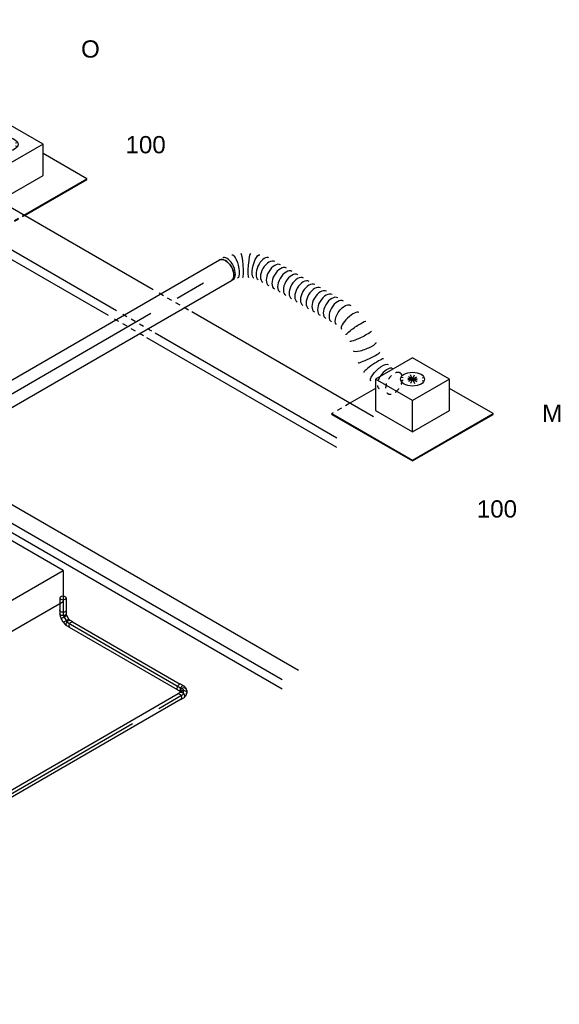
# Model space of a CAD drawing. Extents: x -238422 to 258194, y -34825 to 126331.
# Tile 105 of 239: x -15822 to -13006, y -23377 to -18242. Entities that reach past the tile are written whole.
import ezdxf
from ezdxf.enums import TextEntityAlignment as Align

# ---------------------------------------------------------------- set-up
doc = ezdxf.new("R2010")
doc.units = 0
doc.header["$LTSCALE"] = 50
doc.linetypes.add('CENTER2', pattern=[28.575, 19.05, -3.175, 3.175, -3.175])
doc.linetypes.add('STREEPJES', pattern=[0.1, 0.05, -0.05])
doc.layers.get('0').update_dxf_attribs({"linetype": 'CONTINUOUS'})
for name, color, linetype in [('EL6131--', 2, 'CONTINUOUS'), ('EM6131--', 1, 'CONTINUOUS'), ('WL524---_D', 153, 'CONTINUOUS'), ('WL524---_HARTLIJN', 8, 'CONTINUOUS'), ('WL570---_RETOUR_RST', 2, 'CONTINUOUS'), ('WL570---_RETOUR_RST_HL', 1, 'CONTINUOUS'), ('WL570---_TOEVOER', 3, 'CONTINUOUS'), ('WL570---_TOEVOER_HL', 8, 'CONTINUOUS'), ('WL570---_TOEVOER_RST', 2, 'CONTINUOUS'), ('WL570---_TOEVOER_RST_HL', 1, 'CONTINUOUS'), ('WL5911--_D', 2, 'CONTINUOUS'), ('WM570---_RETOUR_RST_PR', 1, 'CONTINUOUS'), ('WM570---_TOEVOER_PR', 1, 'CONTINUOUS'), ('WM570---_TOEVOER_RST_PR', 1, 'CONTINUOUS')]:
    doc.layers.add(name, color=color, linetype=linetype)
doc.styles.add('BURO-018', font='ARIAL.TTF', dxfattribs={"height": 90})
doc.styles.add('BURO-025', font='ARIAL.TTF', dxfattribs={"height": 125})

# ---------------------------------------------------------------- blocks, each defined once
blk = doc.blocks.new('*U1406')
at = {"color": 0, "ltscale": 10}
for p, q in [((114.8, 35.3, 6937.4), (114.7, 35.3, 6937.4)), ((157.4, 10.7, 6937.4), (157.3, 10.7, 6937.4)), ((493.1, -539.6, 6937.4), (492.9, -538.6, 6937.4)), ((358.8, -763.2, 6937.4), (358.8, -763.3, 6937.4)), ((358.8, -822.3, 6937.4), (358.8, -822.4, 6937.4))]:
    blk.add_line(p, q, dxfattribs=at)
for centre, major_axis, ratio, start_param, end_param in [((0, 0, 6937.4), (0, 62.5), 0.57735, 3.141593, 6.283185), ((16.2, 0, 6937.4), (6.3, 62.4), 0.497511, 3.191932, 6.232846), ((16.2, 0, 6937.4), (6.3, 62.4), 0.497511, 6.232846, 6.333525), ((87.6, -21.2, 6937.4), (-27.1, -56.5), 0.106869, 0.008212, 3.133375), ((121.9, -41, 6937.4), (35.4, 51.7), 0.106869, 0.008217, 3.133375), ((176, -92.3, 6937.4), (50.9, 36.7), 0.497511, 0.050339, 3.091253), ((192.7, -121.2, 6937.4), (-54.1, -31.2), 0.57735, 3.141593, 6.283185), ((209.9, -151, 6937.4), (-54.1, -31.2), 0.57735, 3.141593, 6.283185), ((176, -92.3, 6937.4), (50.9, 36.7), 0.497511, 6.232846, 6.333525), ((227.1, -180.8, 6937.4), (-54.1, -31.2), 0.57735, 3.141593, 6.283185), ((244.3, -210.6, 6937.4), (-54.1, -31.2), 0.57735, 3.141593, 6.283185), ((261.5, -240.4, 6937.4), (-54.1, -31.2), 0.57735, 3.141593, 6.283185), ((278.7, -270.2, 6937.4), (-54.1, -31.2), 0.57735, 3.141593, 6.283185), ((295.9, -300, 6937.4), (-54.1, -31.2), 0.57735, 3.141593, 6.283185), ((313.1, -329.7, 6937.4), (-54.1, -31.2), 0.57735, 3.141593, 6.283185), ((330.3, -359.5, 6937.4), (-54.1, -31.2), 0.57735, 3.141593, 6.283185), ((347.5, -389.3, 6937.4), (-54.1, -31.2), 0.57735, 3.141593, 6.283185), ((364.7, -419.1, 6937.4), (-54.1, -31.2), 0.57735, 3.141593, 6.283185), ((381.9, -448.9, 6937.4), (-54.1, -31.2), 0.57735, 3.141593, 6.283185), ((399.1, -478.7, 6937.4), (-54.1, -31.2), 0.57735, 3.141593, 6.283185), ((432.1, -553.9, 6937.4), (-60.9, -14.8), 0.312892, 3.167982, 6.256796), ((421.3, -768.1, 6937.4), (-62.5, 4.8), 0.107497, 0.008271, 3.133322), ((421.3, -817.5, 6937.4), (62.5, 4.8), 0.106417, 0.008186, 3.133407), ((442.9, -908, 6937.4), (-57.2, -25.7), 0.497437, 3.191944, 4.857882)]:
    blk.add_ellipse(centre, major_axis=major_axis, ratio=ratio, start_param=start_param, end_param=end_param, dxfattribs=at)
at = {"color": 0, "ltscale": 10, "extrusion": (-1.04582e-16, -3.71854e-18, -1)}
for centre, major_axis, ratio, start_param, end_param in [((51.6, -7.2, 6937.4), (17.7, 60.2), 0.313149, 6.256783, 9.398376), ((152.1, -65.3, 6937.4), (-43.3, -45.4), 0.313149, 0.026402, 3.167995), ((417.8, -511.1, 6937.4), (57.2, 25.7), 0.497437, 3.191944, 6.333537), ((439.4, -601.6, 6937.4), (62.5, 4.8), 0.106417, 3.149778, 6.291371), ((439.4, -651, 6937.4), (-62.5, 4.8), 0.107497, 3.133322, 6.274915), ((430.4, -709.6, 6937.4), (61.8, -9.6), 0.212019, 0, 3.141593), ((428.7, -865.2, 6937.4), (-60.9, -14.8), 0.312892, 6.256796, 9.398389)]:
    blk.add_ellipse(centre, major_axis=major_axis, ratio=ratio, start_param=start_param, end_param=end_param, dxfattribs=at)
at = {"color": 8, "linetype": 'STREEPJES', "ltscale": 10}
for centre, major_axis, ratio, start_param, end_param in [((442.9, -908, 6937.4), (-57.2, -25.7), 0.497437, 4.857882, 6.232833), ((467.6, -950.8, 6937.4), (-54.1, -31.3), 0.57735, 3.141593, 9.421636), ((442.9, -908, 6937.4), (-57.2, -25.7), 0.497437, 6.232833, 6.333537)]:
    blk.add_ellipse(centre, major_axis=major_axis, ratio=ratio, start_param=start_param, end_param=end_param, dxfattribs=at)
at = {"layer": 'WM570---_TOEVOER_PR', "color": 1, "style": 'BURO-018'}
blk.add_attdef('POSNR', text='', height=90, dxfattribs=at).set_placement((0, 0), align=Align.MIDDLE)
blk = doc.blocks.new('*U1407')
at = {"color": 0, "ltscale": 10}
for p, q in [((0, 62.5, 5946.5), (1401.4, 62.5, 5946.5)), ((0.7, -62.5, 5946.5), (1401.4, -62.5, 5946.5))]:
    blk.add_line(p, q, dxfattribs=at)
at = {"color": 0, "ltscale": 10, "extrusion": (-1.04582e-16, -3.71854e-18, -1)}
blk.add_ellipse((1401.4, 0, 5946.5), major_axis=(0, 62.5), ratio=0.57735, start_param=0, end_param=3.141593, dxfattribs=at)
at = {"layer": 'WL570---_TOEVOER_HL', "linetype": 'CENTER2'}
blk.add_line((0, 0, 5946.5), (1401.4, 0, 5946.5), dxfattribs=at)
at = {"layer": 'WM570---_TOEVOER_PR', "color": 1, "style": 'BURO-018'}
blk.add_attdef('POSNR', text='', height=90, dxfattribs=at).set_placement((0, 0), align=Align.MIDDLE)
blk = doc.blocks.new('*U1412')
at = {"color": 0, "ltscale": 10}
for p, q in [((12.1, 16, 1290), (4094.4, 16, 1290)), ((14.6, -16, 1290), (4094.4, -16, 1290))]:
    blk.add_line(p, q, dxfattribs=at)
at = {"layer": 'WL524---_HARTLIJN', "linetype": 'CENTER2'}
blk.add_line((0, 0, 1290), (4109.4, 0, 1290), dxfattribs=at)
at = {"layer": 'WL524---_D', "color": 1, "style": 'BURO-018'}
blk.add_attdef('POSNR', text='', height=90, dxfattribs=at).set_placement((0, 0), align=Align.MIDDLE)
blk = doc.blocks.new('*U1421')
at = {"color": 0, "ltscale": 10}
for p, q in [((-26.1, 16.8, 4201.6), (-8.2, 16.8, 4201.6)), ((-5.3, 24.4, 4201.6), (-9.7, 16.8, 4201.6)), ((-1.3, 11.9, 4201.6), (-1, 11.3, 4201.6)), ((23.8, 7.6, 4201.6), (17.4, -3.4, 4201.6)), ((-26.1, -16.8, 4201.6), (-8.2, -16.8, 4201.6)), ((-5.2, -16, 4201.6), (-3.9, -16, 4201.6)), ((-3.9, -16, 4201.6), (-2.2, -15.8, 4201.6)), ((-2.2, -15.8, 4201.6), (4.2, -14.1, 4201.6)), ((-1.3, -11.9, 4201.6), (-1, -11.3, 4201.6)), ((7.1, -12.7, 4201.6), (4.2, -14.1, 4201.6)), ((7.1, -12.7, 4201.6), (12, -9.3, 4201.6)), ((15.1, -5.9, 4201.6), (16.5, -3.4, 4201.6))]:
    blk.add_line(p, q, dxfattribs=at)
at = {"color": 0, "ltscale": 10, "extrusion": (2.67592e-17, -7.95482e-17, -1)}
for centre, major_axis, ratio, start_param, end_param in [((-26.1, 0, 4201.6), (0, 16.8), 0.57735, 0, 3.451437), ((-26.1, 0, 4201.6), (0, 16.8), 0.57735, 5.973341, 6.280044), ((2.9, 5, 4201.6), (-14.5, 8.4), 0.816497, 0.330447, 3.459084), ((-8.2, 0, 4201.6), (0, 16.8), 0.57735, 0, 3.141593)]:
    blk.add_ellipse(centre, major_axis=major_axis, ratio=ratio, start_param=start_param, end_param=end_param, dxfattribs=at)
at = {"color": 0, "ltscale": 10}
for centre, major_axis, ratio, start_param, end_param in [((9.2, 16, 4201.6), (-14.5, 8.4), 0.816497, 3.141593, 6.283185), ((1.8, 3.1, 4201.6), (-11.9, 10.9), 0.803023, 2.966153, 3.317032)]:
    blk.add_ellipse(centre, major_axis=major_axis, ratio=ratio, start_param=start_param, end_param=end_param, dxfattribs=at)
at = {"layer": 'WL524---_HARTLIJN', "linetype": 'CENTER2'}
blk.add_ellipse((-16.6, 15.7, 4201.6), major_axis=(19.2, -11.1), ratio=0.57735, start_param=5.497787, end_param=6.283185, dxfattribs=at)
at = {"layer": 'WL524---_D', "color": 1, "style": 'BURO-018'}
blk.add_attdef('POSNR', text='', height=90, dxfattribs=at).set_placement((0, 0), align=Align.MIDDLE)
blk = doc.blocks.new('*U1422')
at = {"color": 0, "ltscale": 10}
for p, q in [((-1.5, 31, 4235.1), (-9.7, 16.8, 4235.1)), ((27.6, 14.2, 4235.1), (18.6, -1.3, 4235.1)), ((-0.7, -15.9, 4235.1), (2, -15, 4235.1)), ((2, -15, 4235.1), (7.5, -12.5, 4235.1)), ((10.1, -10.7, 4235.1), (7.5, -12.5, 4235.1)), ((10.1, -10.7, 4235.1), (14.7, -6, 4235.1)), ((14.7, -6, 4235.1), (15.8, -4.6, 4235.1)), ((15.8, -4.6, 4235.1), (17.6, -1.5, 4235.1))]:
    blk.add_line(p, q, dxfattribs=at)
for centre, start_param, end_param in [((4.1, 7.1, 4235.1), 2.831748, 6.10896), ((13.1, 22.6, 4235.1), 3.141593, 6.283185)]:
    blk.add_ellipse(centre, major_axis=(-14.5, 8.4), ratio=0.57735, start_param=start_param, end_param=end_param, dxfattribs=at)
at = {"layer": 'WL524---_HARTLIJN', "linetype": 'CENTER2'}
blk.add_line((-17.9, 0, 4235.1), (-5.3, 0, 4235.1), dxfattribs=at)
blk.add_ellipse((-5.3, 22.2, 4235.1), major_axis=(0, -22.2), ratio=0.57735, start_param=0, end_param=0.785398, dxfattribs=at)
at = {"layer": 'WL524---_D', "color": 1, "style": 'BURO-018'}
blk.add_attdef('POSNR', text='', height=90, dxfattribs=at).set_placement((0, 0), align=Align.MIDDLE)
blk = doc.blocks.new('*U1423')
at = {"color": 0, "ltscale": 10}
for p, q in [((15, 16, 4726.2), (665.5, 16, 4726.2)), ((15, -16, 4726.2), (665.5, -16, 4726.2))]:
    blk.add_line(p, q, dxfattribs=at)
at = {"layer": 'WL524---_HARTLIJN', "linetype": 'CENTER2'}
blk.add_line((0, 0, 4726.2), (686.4, 0, 4726.2), dxfattribs=at)
at = {"layer": 'WL524---_D', "color": 1, "style": 'BURO-018'}
blk.add_attdef('POSNR', text='', height=90, dxfattribs=at).set_placement((0, 0), align=Align.MIDDLE)
blk = doc.blocks.new('*U1424')
at = {"color": 0, "ltscale": 10}
for p, q in [((-9, 16, 4732), (-7.5, 16, 4732)), ((-7.5, 16, 4732), (-4.4, 16.5, 4732)), ((-4.8, 10.9, 4732), (-4.8, 10.3, 4732)), ((-4.4, 16.5, 4732), (-3.2, 16.9, 4732)), ((14.2, 27.6, 4732), (-1.3, 18.6, 4732)), ((-9, -16, 4732), (-5.1, -16, 4732)), ((-5, -16, 4732), (3, -14.8, 4732)), ((3, -14.8, 4732), (3.3, -14.7, 4732)), ((3.3, -14.7, 4732), (10.7, -12.2, 4732)), ((7.1, -9.6, 4732), (6.5, -9.3, 4732)), ((11.4, -11.9, 4732), (10.7, -12.2, 4732)), ((11.4, -11.9, 4732), (12.5, -11.3, 4732)), ((31, -1.5, 4732), (15.5, -10.5, 4732))]:
    blk.add_line(p, q, dxfattribs=at)
at = {"color": 0, "ltscale": 10, "extrusion": (2.03185e-17, -7.58296e-17, -1)}
for centre, start_param, end_param in [((7.1, 4.1, 4732), 0, 3.141593), ((22.6, 13.1, 4732), 0, 3.451437), ((22.6, 13.1, 4732), 5.973341, 6.280044)]:
    blk.add_ellipse(centre, major_axis=(8.4, -14.5), ratio=0.57735, start_param=start_param, end_param=end_param, dxfattribs=at)
at = {"layer": 'WL524---_HARTLIJN', "linetype": 'CENTER2'}
blk.add_line((-31, 0, 4732), (-9.2, 0, 4732), dxfattribs=at)
blk.add_ellipse((-9.2, 12.8, 4732), major_axis=(-22.2, 0), ratio=0.57735, start_param=1.570796, end_param=2.356194, dxfattribs=at)
at = {"layer": 'WL524---_D', "color": 1, "style": 'BURO-018'}
blk.add_attdef('POSNR', text='', height=90, dxfattribs=at).set_placement((0, 0), align=Align.MIDDLE)
blk = doc.blocks.new('*U1425')
at = {"color": 0, "ltscale": 10}
for p, q in [((0, 16, 4667.9), (67.5, 16, 4667.9)), ((0, -16, 4667.9), (67.5, -16, 4667.9))]:
    blk.add_line(p, q, dxfattribs=at)
for start_param, end_param in [(0, 3.141593), (3.141593, 6.283185)]:
    blk.add_ellipse((0, 0, 4667.9), major_axis=(0, 16), ratio=0.57735, start_param=start_param, end_param=end_param, dxfattribs=at)
at = {"layer": 'WL524---_HARTLIJN', "linetype": 'CENTER2'}
blk.add_line((0, 0, 4667.9), (82.5, 0, 4667.9), dxfattribs=at)
at = {"layer": 'WL524---_D', "color": 1, "style": 'BURO-018'}
blk.add_attdef('POSNR', text='', height=90, dxfattribs=at).set_placement((0, 0), align=Align.MIDDLE)
blk = doc.blocks.new('*U1426')
at = {"color": 0, "ltscale": 10}
for p, q in [((-26.1, 16.8, 4732), (-8.2, 16.8, 4732)), ((-5.6, 16.2, 4732), (-4.4, 16.5, 4732)), ((-4.4, 16.5, 4732), (-1.5, 17.6, 4732)), ((-1.5, 17.6, 4732), (0, 18.5, 4732)), ((-1.3, 11.9, 4732), (-1, 11.3, 4732)), ((0.3, 19.5, 4732), (0, 18.5, 4732)), ((19.3, 30.5, 4732), (0.3, 19.5, 4732)), ((17.1, -9.5, 4732), (0.3, 19.5, 4732)), ((36.1, 1.5, 4732), (17.1, -9.5, 4732)), ((36.1, 1.5, 4732), (19.3, 30.5, 4732)), ((-26.1, -16.8, 4732), (-8.2, -16.8, 4732)), ((-5.2, -16, 4732), (-3.9, -16, 4732)), ((-3.9, -16, 4732), (-3.1, -15.9, 4732)), ((-3.1, -15.9, 4732), (4.5, -14.4, 4732)), ((-1.3, -11.9, 4732), (-1, -11.3, 4732)), ((4.8, -14.3, 4732), (4.5, -14.4, 4732)), ((4.8, -14.3, 4732), (12.4, -11.3, 4732)), ((12.4, -11.3, 4732), (16, -9.3, 4732)), ((17.1, -9.5, 4732), (16, -9.3, 4732))]:
    blk.add_line(p, q, dxfattribs=at)
at = {"color": 0, "ltscale": 10, "extrusion": (8.32667e-17, -2.22045e-16, -1)}
for centre, start_param, end_param in [((-26.1, 0, 4732), 0, 3.451437), ((-26.1, 0, 4732), 5.973341, 6.280044), ((-8.2, 0, 4732), 0, 3.141593)]:
    blk.add_ellipse(centre, major_axis=(0, 16.8), ratio=0.57735, start_param=start_param, end_param=end_param, dxfattribs=at)
at = {"layer": 'WL524---_HARTLIJN', "linetype": 'CENTER2'}
blk.add_ellipse((1.6, 15.7, 4732), major_axis=(-19.2, -11.1), ratio=0.57735, start_param=0.785398, end_param=1.570796, dxfattribs=at)
at = {"layer": 'WL524---_D', "color": 1, "style": 'BURO-018'}
blk.add_attdef('POSNR', text='', height=90, dxfattribs=at).set_placement((0, 0), align=Align.MIDDLE)
blk = doc.blocks.new('*U1610')
at = {"color": 2, "ltscale": 10}
for p, q in [((-530.7, -141.4, 4824), (-285.8, 282.8, 4824)), ((449.1, 282.8, 4824), (-285.8, 282.8, 4824)), ((204.1, -141.4, 4824), (449.1, 282.8, 4824)), ((449.1, 282.8, 4824), (516, 167, 4824)), ((521, 124.6, 4824), (285.8, -282.8, 4824)), ((204.1, -141.4, 4824), (-530.7, -141.4, 4824)), ((-449.1, -282.8, 4824), (-530.7, -141.4, 4824)), ((285.8, -282.8, 4824), (204.1, -141.4, 4824)), ((-449.1, -282.8, 4824), (-426.6, -282.8, 4824)), ((-271.4, -282.8, 4824), (-125.9, -282.8, 4824)), ((29.3, -282.8, 4824), (285.8, -282.8, 4824))]:
    blk.add_line(p, q, dxfattribs=at)
at = {"color": 8, "linetype": 'STREEPJES', "ltscale": 10}
for p, q in [((516, 167, 4824), (530.7, 141.4, 4824)), ((530.7, 141.4, 4824), (521, 124.6, 4824)), ((-426.6, -282.8, 4824), (-271.4, -282.8, 4824)), ((-125.9, -282.8, 4824), (29.3, -282.8, 4824))]:
    blk.add_line(p, q, dxfattribs=at)
at = {"layer": 'WL5911--_D', "color": 2, "style": 'BURO-025'}
blk.add_attdef('POSNR', text='', height=125, dxfattribs=at).set_placement((0, 0), align=Align.MIDDLE)
blk = doc.blocks.new('*U1801')
at = {"color": 0, "ltscale": 10}
for p, q in [((-122.3, 174.3, 8198.5), (-160.2, 108.6, 8198.5)), ((100.6, 174.3, 8198.5), (-122.3, 174.3, 8198.5)), ((-10.8, -18.7, 8198.5), (-122.3, 174.3, 8198.5)), ((212.1, -18.7, 8198.5), (100.6, 174.3, 8198.5)), ((-146.4, 132.6, 8198.5), (-161.4, 132.6, 8198.5)), ((-92.5, -160.2, 8198.5), (-10.8, -18.7, 8198.5)), ((212.1, -18.7, 8198.5), (-10.8, -18.7, 8198.5)), ((130.4, -160.2, 8198.5), (212.1, -18.7, 8198.5)), ((-153.4, -54.7, 8198.5), (-92.5, -160.2, 8198.5)), ((319.5, -288.1, 8198.5), (188, -60.5, 8198.5)), ((-92.5, -160.2, 8198.5), (130.4, -160.2, 8198.5)), ((-59.1, -288.1, 8198.5), (319.5, -288.1, 8198.5)), ((-57, -291.7, 8198.5), (317.4, -291.7, 8198.5)), ((317.4, -291.7, 8198.5), (319.5, -288.1, 8198.5))]:
    blk.add_line(p, q, dxfattribs=at)
at = {"color": 8, "linetype": 'STREEPJES', "ltscale": 10}
for p, q in [((-411.3, 129, 8198.5), (-409.3, 132.6, 8198.5)), ((-411.3, 129, 8198.5), (-168.4, -291.7, 8198.5)), ((-349.9, 132.6, 8198.5), (-409.3, 132.6, 8198.5)), ((-409.3, 132.6, 8198.5), (-166.4, -288.1, 8198.5)), ((44.9, 77.8, 8198.5), (-2.7, 116.1, 8198.5)), ((44.9, 77.8, 8198.5), (19.4, 122, 8198.5)), ((44.9, 77.8, 8198.5), (48.3, 116.1, 8198.5)), ((44.9, 77.8, 8198.5), (-12, 99.9, 8198.5)), ((44.9, 77.8, 8198.5), (-6.1, 77.8, 8198.5)), ((44.9, 77.8, 8198.5), (13.5, 55.7, 8198.5)), ((44.9, 77.8, 8198.5), (41.5, 39.5, 8198.5)), ((44.9, 77.8, 8198.5), (76.3, 99.9, 8198.5)), ((44.9, 77.8, 8198.5), (70.4, 33.6, 8198.5)), ((44.9, 77.8, 8198.5), (92.5, 39.5, 8198.5)), ((44.9, 77.8, 8198.5), (101.9, 55.7, 8198.5)), ((44.9, 77.8, 8198.5), (95.9, 77.8, 8198.5)), ((-166.4, -288.1, 8198.5), (-168.4, -291.7, 8198.5)), ((-168.4, -291.7, 8198.5), (-57, -291.7, 8198.5)), ((-166.4, -288.1, 8198.5), (-59.1, -288.1, 8198.5))]:
    blk.add_line(p, q, dxfattribs=at)
at = {"color": 0, "ltscale": 10}
blk.add_ellipse((44.9, 77.8, 8198.5), major_axis=(54.1, -31.2), ratio=0.57735, dxfattribs=at)
at = {"layer": 'WL570---_RETOUR_RST_HL', "linetype": 'CENTER2'}
blk.add_circle((0, 0, 8198.5), 0.075, dxfattribs=at)
at = {"layer": 'WL570---_RETOUR_RST', "color": 1, "style": 'BURO-018'}
for tag in ['MC', 'Q']:
    blk.add_attdef(tag, text='', height=90, dxfattribs=at).set_placement((0, 0), align=Align.MIDDLE)
at = {"layer": 'WM570---_RETOUR_RST_PR', "color": 1, "style": 'BURO-018'}
blk.add_attdef('POSNR', text='', height=90, dxfattribs=at).set_placement((0, 0), align=Align.MIDDLE)
blk = doc.blocks.new('*U1802')
at = {"color": 0, "ltscale": 10}
for p, q in [((-122.3, 174.3, 6466.4), (-203.9, 32.9, 6466.4)), ((100.6, 174.3, 6466.4), (-122.3, 174.3, 6466.4)), ((-10.8, -18.7, 6466.4), (-122.3, 174.3, 6466.4)), ((212.1, -18.7, 6466.4), (100.6, 174.3, 6466.4)), ((-411.3, 129, 6466.4), (-168.4, -291.7, 6466.4)), ((-409.3, 132.6, 6466.4), (-166.4, -288.1, 6466.4)), ((-146.4, 132.6, 6466.4), (-302, 132.6, 6466.4)), ((-203.9, 32.9, 6466.4), (-92.5, -160.2, 6466.4)), ((-92.5, -160.2, 6466.4), (-10.8, -18.7, 6466.4)), ((212.1, -18.7, 6466.4), (-10.8, -18.7, 6466.4)), ((130.4, -160.2, 6466.4), (212.1, -18.7, 6466.4)), ((319.5, -288.1, 6466.4), (188, -60.5, 6466.4)), ((-92.5, -160.2, 6466.4), (130.4, -160.2, 6466.4)), ((-166.4, -288.1, 6466.4), (-168.4, -291.7, 6466.4)), ((-168.4, -291.7, 6466.4), (317.4, -291.7, 6466.4)), ((-166.4, -288.1, 6466.4), (319.5, -288.1, 6466.4)), ((317.4, -291.7, 6466.4), (319.5, -288.1, 6466.4))]:
    blk.add_line(p, q, dxfattribs=at)
at = {"color": 8, "linetype": 'STREEPJES', "ltscale": 10}
for p, q in [((-411.3, 129, 6466.4), (-409.3, 132.6, 6466.4)), ((-302, 132.6, 6466.4), (-409.3, 132.6, 6466.4)), ((44.9, 77.8, 6466.4), (-2.7, 116.1, 6466.4)), ((44.9, 77.8, 6466.4), (19.4, 122, 6466.4)), ((44.9, 77.8, 6466.4), (48.3, 116.1, 6466.4)), ((44.9, 77.8, 6466.4), (-12, 99.9, 6466.4)), ((44.9, 77.8, 6466.4), (-6.1, 77.8, 6466.4)), ((44.9, 77.8, 6466.4), (13.5, 55.7, 6466.4)), ((44.9, 77.8, 6466.4), (41.5, 39.5, 6466.4)), ((44.9, 77.8, 6466.4), (76.3, 99.9, 6466.4)), ((44.9, 77.8, 6466.4), (70.4, 33.6, 6466.4)), ((44.9, 77.8, 6466.4), (92.5, 39.5, 6466.4)), ((44.9, 77.8, 6466.4), (101.9, 55.7, 6466.4)), ((44.9, 77.8, 6466.4), (95.9, 77.8, 6466.4))]:
    blk.add_line(p, q, dxfattribs=at)
at = {"color": 0, "ltscale": 10}
blk.add_ellipse((44.9, 77.8, 6466.4), major_axis=(54.1, -31.2), ratio=0.57735, dxfattribs=at)
at = {"layer": 'WL570---_TOEVOER_RST_HL', "linetype": 'CENTER2'}
blk.add_circle((0, 0, 6466.4), 0.075, dxfattribs=at)
at = {"layer": 'WL570---_TOEVOER_RST', "color": 1, "style": 'BURO-018'}
for tag in ['MC', 'Q']:
    blk.add_attdef(tag, text='', height=90, dxfattribs=at).set_placement((0, 0), align=Align.MIDDLE)
at = {"layer": 'WM570---_TOEVOER_RST_PR', "color": 1, "style": 'BURO-018'}
blk.add_attdef('POSNR', text='', height=90, dxfattribs=at).set_placement((0, 0), align=Align.MIDDLE)
blk = doc.blocks.new('*U2039')
at = {"color": 0, "ltscale": 10}
for p, q in [((42.9, 116.7, 6167.4), (1186.7, 116.7, 6167.4)), ((1418.7, 116.7, 6167.4), (2924.1, 116.7, 6167.4)), ((3111.9, 116.7, 6167.4), (4075.8, 116.7, 6167.4)), ((67.4, 74.2, 6167.4), (1162.2, 74.2, 6167.4)), ((1394.2, 74.2, 6167.4), (2879.1, 74.2, 6167.4)), ((3087.4, 74.2, 6167.4), (4100.3, 74.2, 6167.4)), ((-42.9, -116.7, 6167.4), (1052, -116.7, 6167.4)), ((1284, -116.7, 6167.4), (2368.4, -116.7, 6167.4)), ((2864.5, -116.7, 6167.4), (3990.1, -116.7, 6167.4))]:
    blk.add_line(p, q, dxfattribs=at)
at = {"color": 0, "linetype": 'STREEPJES', "ltscale": 10}
for p, q in [((1206.7, 116.7, 6167.4), (1398.7, 116.7, 6167.4)), ((2924.1, 116.7, 6167.4), (3111.9, 116.7, 6167.4)), ((1182.2, 74.2, 6167.4), (1374.2, 74.2, 6167.4)), ((2879.1, 74.2, 6167.4), (3087.4, 74.2, 6167.4)), ((1072, -116.7, 6167.4), (1264, -116.7, 6167.4)), ((2368.4, -116.7, 6167.4), (2864.5, -116.7, 6167.4))]:
    blk.add_line(p, q, dxfattribs=at)
at = {"layer": 'EM6131--', "color": 1, "style": 'BURO-018'}
blk.add_attdef('POSNR', text='', height=90, dxfattribs=at).set_placement((0, 0), align=Align.MIDDLE)
blk = doc.blocks.new('*U2063')
at = {"color": 0, "ltscale": 10}
for p, q in [((12.2, 63.6, 4341.3), (1920.2, 63.6, 4341.3)), ((2484, 63.6, 4341.3), (3949.2, 63.6, 4341.3)), ((4221.6, 63.6, 4341.3), (5020.9, 63.6, 4341.3)), ((36.7, 21.2, 4341.3), (1915.6, 21.2, 4341.3)), ((2459.5, 21.2, 4341.3), (3924.7, 21.2, 4341.3)), ((4197.1, 21.2, 4341.3), (5045.4, 21.2, 4341.3)), ((-12.2, -63.6, 4341.3), (1946.3, -63.6, 4341.3)), ((2410.5, -63.6, 4341.3), (3875.7, -63.6, 4341.3)), ((4148.1, -63.6, 4341.3), (4996.5, -63.6, 4341.3))]:
    blk.add_line(p, q, dxfattribs=at)
at = {"color": 0, "linetype": 'STREEPJES', "ltscale": 10}
for p, q in [((1920.2, 63.6, 4341.3), (2484, 63.6, 4341.3)), ((3969.2, 63.6, 4341.3), (4201.6, 63.6, 4341.3)), ((1915.6, 21.2, 4341.3), (2459.5, 21.2, 4341.3)), ((3944.7, 21.2, 4341.3), (4177.1, 21.2, 4341.3)), ((1946.3, -63.6, 4341.3), (2410.5, -63.6, 4341.3)), ((3895.7, -63.6, 4341.3), (4128.1, -63.6, 4341.3))]:
    blk.add_line(p, q, dxfattribs=at)
at = {"layer": 'EM6131--', "color": 1, "style": 'BURO-018'}
blk.add_attdef('POSNR', text='', height=90, dxfattribs=at).set_placement((0, 0), align=Align.MIDDLE)

msp = doc.modelspace()

# ---------------------------------------------------------------- block references
at = {"layer": 'EL6131--', "rotation": 150.0000000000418}
for name, p in [('*U2039', (-14071.94482, -20393.51257, -6167.39655)), ('*U2063', (-14409.32449, -21684.75238, -4341.3077))]:
    msp.add_blockref(name, p, dxfattribs=at)
at = {"layer": 'WL524---_D'}
for name, p, rotation in [('*U1425', (-15595.92409, -21257.87496, -4667.87541), 270), ('*U1426', (-15595.92409, -21348.51312, -4731.96626), 270), ('*U1424', (-15575.42409, -21384.02017, -4731.96626), 299.9999999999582), ('*U1423', (-15568.35302, -21388.10265, -4726.19276), 330.0000000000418), ('*U1421', (-14966.84213, -21759.05648, -4201.58482), 29.99999999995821), ('*U1422', (-14966.84213, -21735.38512, -4235.06118), 90), ('*U1412', (-18532.76469, -23817.84283, -1290.02124), 29.99999999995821)]:
    msp.add_blockref(name, p, dxfattribs=dict(at, rotation=rotation))
at = {"layer": 'WL570---_RETOUR_RST'}
ref = msp.add_blockref('*U1801', (-15893.29018, -18981.80722, -8198.49042), dxfattribs=dict(at, rotation=29.99999999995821))
ref.add_attrib('Q', '100', dxfattribs={"color": 1, "height": 90, "style": 'BURO-018'}).set_placement((-15164.94826, -18894.02118), align=Align.MIDDLE)
ref.add_attrib('MC', 'O', dxfattribs={"color": 1, "height": 90, "style": 'BURO-018'}).set_placement((-15453.09427, -18394.93764), align=Align.MIDDLE)
at = {"layer": 'WL570---_TOEVOER', "rotation": 29.99999999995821}
for name, p in [('*U1406', (-14748.82705, -19548.97825, -6937.396)), ('*U1407', (-15962.46904, -20249.67478, -5946.46146))]:
    msp.add_blockref(name, p, dxfattribs=at)
at = {"layer": 'WL570---_TOEVOER_RST'}
ref = msp.add_blockref('*U1802', (-13771.96984, -20206.5521, -6466.43961), dxfattribs=dict(at, rotation=29.99999999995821))
ref.add_attrib('Q', '100', dxfattribs={"color": 1, "height": 90, "style": 'BURO-018'}).set_placement((-13331.77393, -20793.42168), align=Align.MIDDLE)
ref.add_attrib('MC', 'M', dxfattribs={"color": 1, "height": 90, "style": 'BURO-018'}).set_placement((-13043.62792, -20294.33814), align=Align.MIDDLE)
at = {"layer": 'WL5911--_D', "rotation": 330.0000000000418}
msp.add_blockref('*U1610', (-16125.43192, -21135.24797, -4823.97565), dxfattribs=at)

doc.saveas('drawing.dxf')
